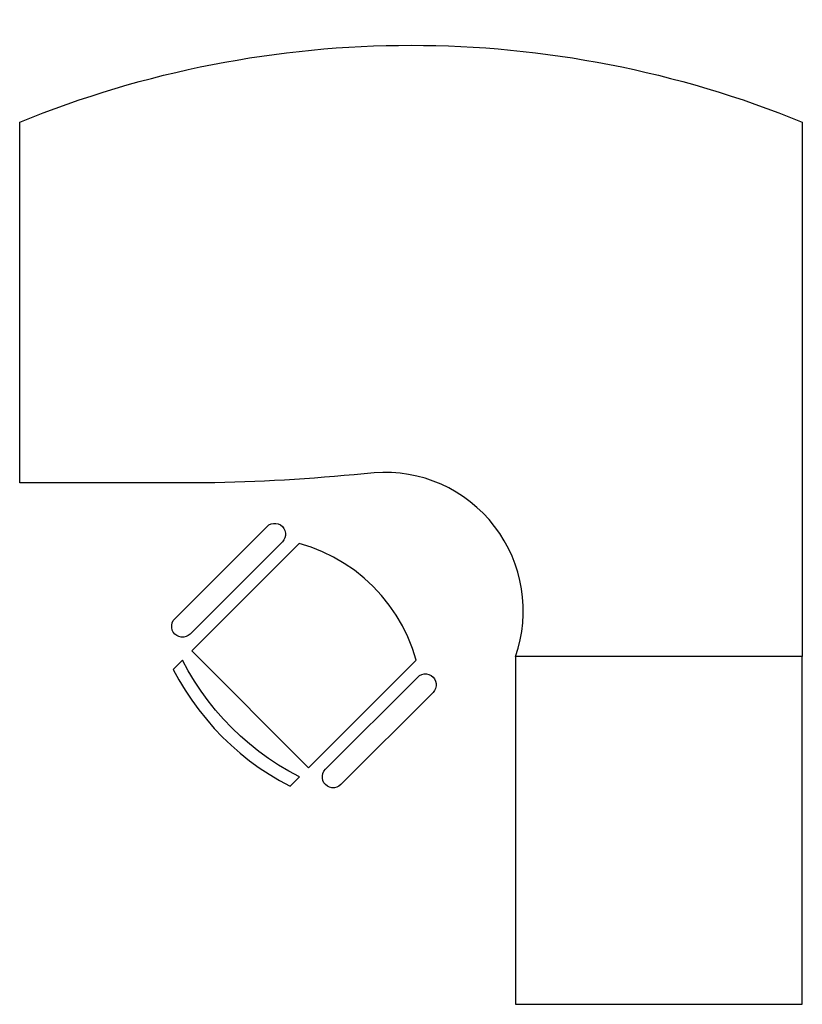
# Model space of a CAD drawing. Header units: metres. Extents: x 0.12 to 1.92, y 0.24 to 2.51.
import ezdxf

# ---------------------------------------------------------------- set-up
doc = ezdxf.new("R2010")
doc.units = ezdxf.units.M

# ---------------------------------------------------------------- blocks, each defined once
blk = doc.blocks.new('FAUTA')
at = {"color": 0}
for p, q in [((-6.88, -0.03), (-4.14, 0.27)), ((-4.14, 0.27), (-1.39, 0.46)), ((-1.39, 0.46), (1.37, 0.52)), ((1.37, 0.52), (4.13, 0.46)), ((4.13, 0.46), (6.88, 0.27)), ((6.88, 0.27), (9.62, -0.03)), ((-17.63, -2.48), (-14.99, -1.69)), ((-14.99, -1.69), (-12.31, -1.02)), ((-12.31, -1.02), (-9.61, -0.47)), ((-9.61, -0.47), (-6.88, -0.03)), ((9.62, -0.03), (12.35, -0.47)), ((12.35, -0.47), (15.05, -1.02)), ((15.05, -1.02), (17.73, -1.69)), ((17.73, -1.69), (20.37, -2.48)), ((-17.63, -5.48), (-17.63, -2.48)), ((-12.31, -4.02), (-14.99, -4.69)), ((-9.61, -3.47), (-12.31, -4.02)), ((-6.88, -3.03), (-9.61, -3.47)), ((-4.14, -2.73), (-6.88, -3.03)), ((-1.39, -2.54), (-4.14, -2.73)), ((1.37, -2.48), (-1.39, -2.54)), ((4.13, -2.54), (1.37, -2.48)), ((6.88, -2.73), (4.13, -2.54)), ((9.62, -3.03), (6.88, -2.73)), ((12.35, -3.47), (9.62, -3.03)), ((15.05, -4.02), (12.35, -3.47)), ((17.73, -4.69), (15.05, -4.02)), ((20.37, -2.48), (20.37, -5.48)), ((-14.99, -4.69), (-17.63, -5.48)), ((20.37, -5.48), (17.73, -4.69)), ((-24.69, -9.03), (-25.08, -9.42)), ((-24.21, -8.73), (-24.69, -9.03)), ((-23.69, -8.54), (-24.21, -8.73)), ((-23.13, -8.48), (-23.69, -8.54)), ((-22.57, -8.54), (-23.13, -8.48)), ((-22.05, -8.73), (-22.57, -8.54)), ((-21.57, -9.03), (-22.05, -8.73)), ((-21.18, -9.42), (-21.57, -9.03)), ((-17.63, -8.48), (20.37, -8.48)), ((-17.63, -10.98), (-17.63, -8.48)), ((20.37, -8.48), (20.37, -43.48)), ((24.31, -9.03), (23.92, -9.42)), ((24.79, -8.73), (24.31, -9.03)), ((25.31, -8.54), (24.79, -8.73)), ((25.87, -8.48), (25.31, -8.54)), ((26.43, -8.54), (25.87, -8.48)), ((26.95, -8.73), (26.43, -8.54)), ((27.43, -9.03), (26.95, -8.73)), ((27.82, -9.42), (27.43, -9.03)), ((-25.57, -10.42), (-25.63, -10.98)), ((-25.63, -10.98), (-25.63, -40.98)), ((-25.38, -9.9), (-25.57, -10.42)), ((-25.08, -9.42), (-25.38, -9.9)), ((-20.88, -9.9), (-21.18, -9.42)), ((-20.69, -10.42), (-20.88, -9.9)), ((-20.63, -10.98), (-20.69, -10.42)), ((-20.63, -40.98), (-20.63, -10.98)), ((-17.63, -43.48), (-17.63, -10.98)), ((23.43, -10.42), (23.37, -10.98)), ((23.37, -10.98), (23.37, -40.98)), ((23.62, -9.9), (23.43, -10.42)), ((23.92, -9.42), (23.62, -9.9)), ((28.12, -9.9), (27.82, -9.42)), ((28.31, -10.42), (28.12, -9.9)), ((28.37, -10.98), (28.31, -10.42)), ((28.37, -40.98), (28.37, -10.98)), ((-25.63, -40.98), (-25.57, -41.54)), ((-25.57, -41.54), (-25.38, -42.06)), ((-25.38, -42.06), (-25.08, -42.54)), ((-25.08, -42.54), (-24.69, -42.93)), ((-24.69, -42.93), (-24.21, -43.23)), ((-22.05, -43.23), (-21.57, -42.93)), ((-21.57, -42.93), (-21.18, -42.54)), ((-21.18, -42.54), (-20.88, -42.06)), ((-20.88, -42.06), (-20.69, -41.54)), ((-20.69, -41.54), (-20.63, -40.98)), ((23.37, -40.98), (23.43, -41.54)), ((23.43, -41.54), (23.62, -42.06)), ((23.62, -42.06), (23.92, -42.54)), ((23.92, -42.54), (24.31, -42.93)), ((24.31, -42.93), (24.79, -43.23)), ((26.95, -43.23), (27.43, -42.93)), ((27.43, -42.93), (27.82, -42.54)), ((27.82, -42.54), (28.12, -42.06)), ((28.12, -42.06), (28.31, -41.54)), ((28.31, -41.54), (28.37, -40.98)), ((-24.21, -43.23), (-23.69, -43.42)), ((-23.69, -43.42), (-23.13, -43.48)), ((-23.13, -43.48), (-22.57, -43.42)), ((-22.57, -43.42), (-22.05, -43.23)), ((-15.11, -44.78), (-17.63, -43.48)), ((-12.5, -45.9), (-15.11, -44.78)), ((17.85, -44.78), (15.24, -45.9)), ((20.37, -43.48), (17.85, -44.78)), ((24.79, -43.23), (25.31, -43.42)), ((25.31, -43.42), (25.87, -43.48)), ((25.87, -43.48), (26.43, -43.42)), ((26.43, -43.42), (26.95, -43.23)), ((-9.82, -46.82), (-12.5, -45.9)), ((-7.07, -47.54), (-9.82, -46.82)), ((-4.29, -48.06), (-7.07, -47.54)), ((9.81, -47.54), (7.03, -48.06)), ((12.56, -46.82), (9.81, -47.54)), ((15.24, -45.9), (12.56, -46.82)), ((-1.47, -48.38), (-4.29, -48.06)), ((1.37, -48.48), (-1.47, -48.38)), ((4.21, -48.38), (1.37, -48.48)), ((7.03, -48.06), (4.21, -48.38))]:
    blk.add_line(p, q, dxfattribs=at)
blk = doc.blocks.new('A$C368E2ED8')
blk.add_lwpolyline([(1.8, 2.03), (1.8, 0.8), (1.14, 0.8, 0.542284), (0.815, 1.2232, -0.020661), (0.4487, 1.2), (0, 1.2), (0, 2.03, -0.196465)], format="xyb", close=True)
blk.add_lwpolyline([(1.8, 0.8), (1.14, 0.8), (1.14, 0), (1.8, 0)], close=True)
at = {"xscale": -0.009999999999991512, "yscale": 0.009999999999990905, "zscale": 0.01, "rotation": 135.01188867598}
blk.add_blockref('FAUTA', (0.4604, 0.6284), dxfattribs=at)

msp = doc.modelspace()

# ---------------------------------------------------------------- block references
msp.add_blockref('A$C368E2ED8', (0.1198, 0.243))

doc.saveas('drawing.dxf')
